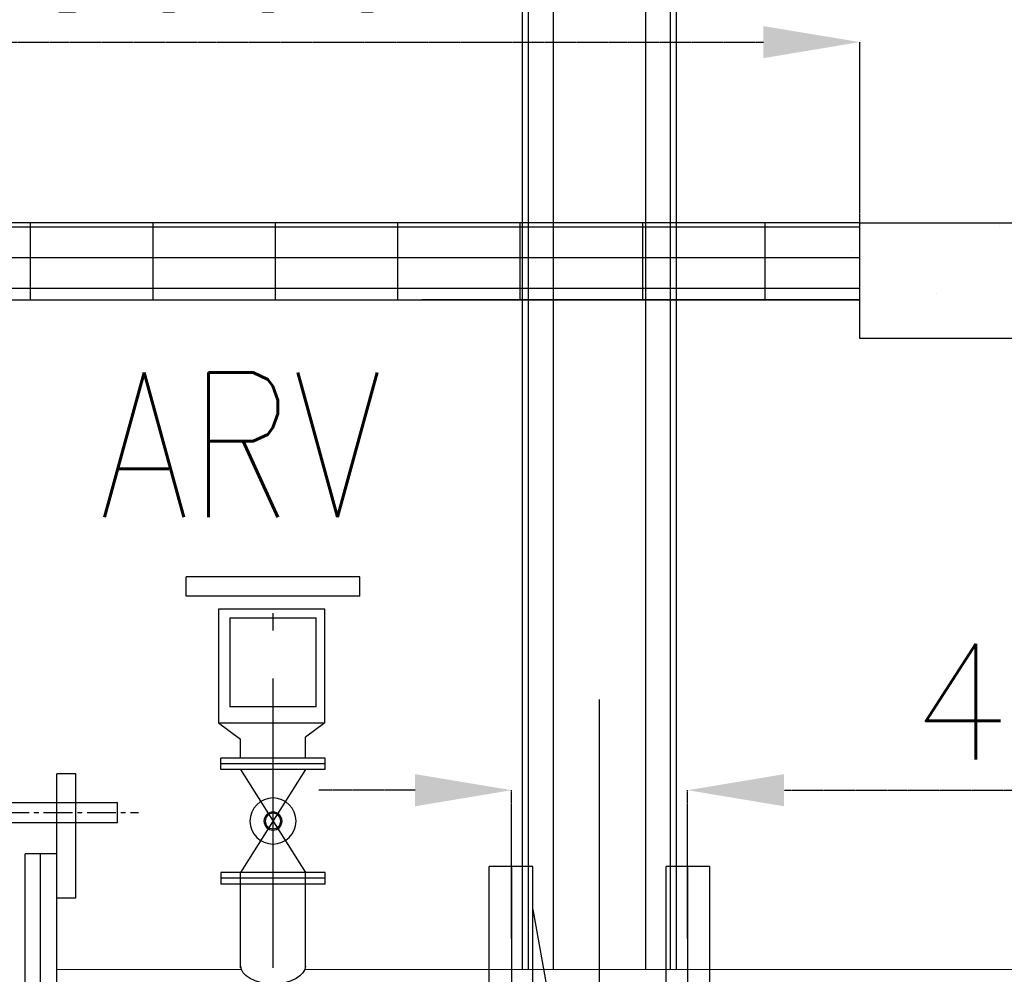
# Model space of a CAD drawing. Header units: inches. Extents: x -341304 to 31571016, y -692717 to 2132253.
# Tile 7 of 256: x 354555 to 359662, y -572535 to -567581. Entities that reach past the tile are written whole.
import ezdxf
from ezdxf.enums import TextEntityAlignment as Align

# ---------------------------------------------------------------- set-up
doc = ezdxf.new("R2010")
doc.units = ezdxf.units.IN
doc.header["$MEASUREMENT"] = 0
doc.linetypes.add('CENTER', pattern=[2, 1.25, -0.25, 0.25, -0.25])
doc.linetypes.add('CENTER2', pattern=[1.125, 0.75, -0.125, 0.125, -0.125])
for name, color, linetype in [('0-CL', 8, 'CENTER'), ('0-CW SUPPLY', 4, 'Continuous'), ('CW PH Elevation', 8, 'Continuous'), ('cw pipe', 3, 'Continuous'), ('CW Sump Elevation', 7, 'Continuous')]:
    doc.layers.add(name, color=color, linetype=linetype)
doc.styles.add('ROMANS', font='romans')
doc.dimstyles.new('User-300', dxfattribs={"dimscale": 400, "dimtxt": 1.5, "dimasz": 1.25, "dimexe": 1, "dimexo": 1, "dimgap": 0.4, "dimtad": 1, "dimdec": 0, "dimlfac": 0.5, "dimzin": 0, "dimdsep": 46, "dimtxsty": 'ROMANS', "dimcen": 1, "dimclrd": 8, "dimclre": 8, "dimclrt": 3, "dimadec": 0, "dimazin": 0, "dimtfac": 1, "dimtdec": 0, "dimtix": 1, "dimtofl": 0, "dimtmove": 0, "dimatfit": 3, "dimfxl": 1, "dimtolj": 1, "dimtzin": 0, "dimarcsym": 0})

# ---------------------------------------------------------------- blocks, each defined once
blk = doc.blocks.new('*D682')
at = {"layer": '0-CL', "color": 8, "lineweight": -2, "transparency": 16777216}
for p, q in [((-1654228.6, 167425), (-1654228.6, 168362.8)), ((-1653728.6, 168362.8), (-1648728.6, 168362.8)), ((-1648228.6, 166825), (-1648228.6, 168362.8))]:
    blk.add_line(p, q, dxfattribs=at)
at = {"layer": '0-CL', "color": 8, "transparency": 16777216}
for points in [[(-1653728.6, 168446.1), (-1653728.6, 168279.4), (-1654228.6, 168362.8)], [(-1648728.6, 168446.1), (-1648728.6, 168279.4), (-1648228.6, 168362.8)]]:
    blk.add_solid(points, dxfattribs=at)
at = {"layer": 'Defpoints', "color": 0, "transparency": 16777216}
for p in [(-1648228.6, 168362.8), (-1654228.6, 167425), (-1648228.6, 166825)]:
    blk.add_point(p, dxfattribs=at)
at = {"layer": '0-CL', "color": 3, "transparency": 16777216, "insert": (-1651555.7, 168822.8), "char_height": 600, "attachment_point": 5, "style": 'ROMANS'}
blk.add_mtext('\\A1;3000', dxfattribs=at)
blk = doc.blocks.new('jhg')
at = {"layer": 'CW PH Elevation', "color": 20}
for p, q in [((-173, 1080), (-286, 1080)), ((-286, -1080), (-286, 1080)), ((-228.5, 1080), (-228.5, -1080)), ((-173, -1080), (-173, 1080)), ((173, -1080), (173, 1080)), ((286, 1080), (173, 1080)), ((228.5, 1080), (228.5, -1080)), ((286, -1080), (286, 1080)), ((-173, 968), (173, -968)), ((-173, -1080), (-286, -1080)), ((286, -1080), (173, -1080))]:
    blk.add_line(p, q, dxfattribs=at)
blk.add_circle((0, 0), 91, dxfattribs=at)
blk = doc.blocks.new('7ugb')
at = {"layer": 'cw pipe', "color": 20}
for points in [[(-191.1, -659.1), (-191.1, 2155.4)], [(192.8, -659.1), (192.8, 2155.4)], [(208.6, -659.1), (208.6, 2155.4)], [(-175.2, -659.1), (-175.2, 2142.9)], [(-110.9, -659.1), (-110.9, 2142.9)], [(128.6, -659.1), (128.6, 2142.9)]]:
    blk.add_lwpolyline(points, dxfattribs=at)
blk = doc.blocks.new('fgdfg')
at = {"layer": '0-CW SUPPLY', "color": 20, "linetype": 'Continuous'}
for p, q in [((-225, 1014), (225, 1014)), ((-225, 964.4), (-225, 1014)), ((225, 964.4), (225, 1014)), ((-225, 964.4), (225, 964.4)), ((-134.4, 635.6), (-134.4, 930.4)), ((-134.4, 930.4), (141.1, 930.4)), ((141.1, 930.4), (141.1, 635.6)), ((-112, 676.7), (-112, 908.2)), ((112, 908.2), (-112, 908.2)), ((112, 908.2), (112, 676.7)), ((-112, 676.7), (112, 676.7)), ((141.1, 635.6), (-134.4, 635.6)), ((-134.4, 635.6), (-84, 598.2)), ((141.1, 635.6), (84, 593.3)), ((-84, 544), (-84, 598.2)), ((84, 544), (84, 593.3)), ((-135.1, 514), (-135.1, 544)), ((-135.1, 544), (135.1, 544)), ((135.1, 514), (135.1, 544)), ((-135.1, 529), (135.1, 529)), ((-135.1, 514), (135.1, 514)), ((-84, 514), (84, 514)), ((-84, 514), (84, 247)), ((84, 514), (-84, 247)), ((-135.1, 217), (-135.1, 247)), ((-135.1, 247), (135.1, 247)), ((-135.1, 232), (135.1, 232)), ((-84, 0), (-84, 247)), ((-84, 247), (84, 247)), ((84, 0), (84, 247)), ((135.1, 247), (135.1, 217)), ((-135.1, 217), (135.1, 217))]:
    blk.add_line(p, q, dxfattribs=at)
for radius in [59.9, 23.4, 20.1]:
    blk.add_circle((0, 380.5), radius, dxfattribs=at)
at = {"layer": 'CW PH Elevation', "color": 8, "linetype": 'CENTER2', "ltscale": 1000}
blk.add_line((0, 0), (0, 919.5), dxfattribs=at)
blk = doc.blocks.new('A$C61A807D5')
at = {"color": 20}
for p, q in [((0, -34.6), (0, 34.6)), ((-255, 0), (255, 0))]:
    blk.add_line(p, q, dxfattribs=at)
at = {"layer": 'CW PH Elevation', "color": 20}
for p, q in [((-242, 997.9), (-242, 1320)), ((-242, 1320), (-192, 1320)), ((-192, 997.9), (-192, 1320)), ((192, 997.9), (192, 1320)), ((242, 1320), (192, 1320)), ((242, 997.9), (242, 1320)), ((350, 1246), (-350, 1246)), ((-350, 1194), (-350, 1246)), ((350, 1194), (350, 1246)), ((350, 1194), (-350, 1194)), ((-192, -1112.5), (-192, 1112.5)), ((-192, 1112.5), (-110, 1112.5)), ((-150, -1112.5), (-150, 1112.5)), ((-110, -1112.5), (-110, 1112.5)), ((110, -1112.5), (110, 1112.5)), ((110, 1112.5), (192, 1112.5)), ((150, -1112.5), (150, 1112.5)), ((192, -1112.5), (192, 1112.5)), ((-49.4, 1057.3), (-49.4, -1054.8)), ((48, 1056.1), (48, -1055.8)), ((-242, 997.9), (-192, 997.9)), ((242, 997.9), (192, 997.9)), ((-110, -1112.5), (-192, -1112.5)), ((192, -1112.5), (110, -1112.5))]:
    blk.add_line(p, q, dxfattribs=at)
at = {"layer": 'CW PH Elevation', "color": 20, "linetype": 'CENTER2', "ltscale": 100}
blk.add_line((404.4, 1220), (-404.4, 1220), dxfattribs=at)
at = {"layer": 'CW PH Elevation', "color": 20}
for centre, start, end in [((-0.6, 1063.3), 351.5443, 187.0444), ((-0.6, -1063.3), 172.9556, 8.4557)]:
    blk.add_arc(centre, 49.2, start, end, dxfattribs=at)
blk = doc.blocks.new('*D685')
at = {"layer": '0-CL', "color": 8, "lineweight": -2, "transparency": 16777216}
for p, q in [((-1650535.6, 164480.6), (-1651035.6, 164480.6)), ((-1650035.6, 163711.3), (-1650035.6, 164480.6)), ((-1649121.6, 163711.3), (-1649121.6, 164480.6)), ((-1648621.6, 164480.6), (-1646258.8, 164480.6))]:
    blk.add_line(p, q, dxfattribs=at)
at = {"layer": '0-CL', "color": 8, "transparency": 16777216}
for points in [[(-1650535.6, 164564), (-1650535.6, 164397.3), (-1650035.6, 164480.6)], [(-1648621.6, 164564), (-1648621.6, 164397.3), (-1649121.6, 164480.6)]]:
    blk.add_solid(points, dxfattribs=at)
at = {"layer": 'Defpoints', "color": 0, "transparency": 16777216}
for p in [(-1649121.6, 164480.6), (-1650035.6, 163711.3), (-1649121.6, 163711.3)]:
    blk.add_point(p, dxfattribs=at)
at = {"layer": '0-CL', "color": 3, "transparency": 16777216, "insert": (-1647190.2, 164940.6), "char_height": 600, "attachment_point": 5, "style": 'ROMANS'}
blk.add_mtext('\\A1;457', dxfattribs=at)
blk = doc.blocks.new('Q-Q')
h = blk.add_hatch()
h.set_pattern_fill('AR-CONC', scale=300)
h.set_pattern_definition([(50, (460038.8, 10136.8), (2151.7805, -188.2564), [225, -2475]), (355, (460038.8, 10136.8), (-416.254, 2256.5764), [180, -1980]), (100.45144, (460218.1, 10121), (1735.5265, 2068.32), [191.2206, -2103.4263]), (46.1842, (460038.8, 10736.8), (3201.724, -496.558), [337.5, -3712.5]), (96.63564, (460305.6, 10695.4), (2803.986, 2922.356), [286.831, -3155.1413]), (351.18416, (460038.8, 10736.8), (2803.986, 2922.356), [270, -2970]), (21, (460338.8, 10586.8), (1790.7212, -1207.8567), [225, -2475]), (326, (460338.8, 10586.8), (729.946, 2175.4501), [180, -1980]), (71.45144, (460488, 10486.1), (2520.6671, 967.5935), [191.2206, -2103.4263]), (37.5, (460038.8, 10136.8), (36.47957, 998.68156), [0, -1956, 0, -2010, 0, -1987.5]), (7.5, (460038.8, 10136.8), (789.2086, 1183.23514), [0, -1146, 0, -1911, 0, -757.5]), (327.5, (459369.8, 10136.8), (1601.4673, -67.6646), [0, -750, 0, -2340, 0, -3105]), (317.5, (459069.8, 10136.8), (1749.5585, 300.31495), [0, -975, 0, -1554, 0, -2205])])
h.paths.add_polyline_path([(-1646678.6, 167425), (-1648228.6, 167425), (-1648228.6, 167025), (-1648228.6, 166825), (-1640978.6, 166825), (-1640978.6, 167425)])
h.paths.add_polyline_path([(-1642978.6, 163552), (-1642078.6, 163552), (-1642078.6, 164172.9), (-1641878.6, 164172.9), (-1641878.6, 163552), (-1640978.6, 163551.8), (-1640978.6, 166825), (-1642978.6, 166825)])
at = {"layer": 'CW Sump Elevation'}
h = blk.add_hatch(dxfattribs=at)
h.set_pattern_fill('GRATE', color=20, scale=200, style=0)
h.set_pattern_definition([(180, (-223238.76, -31287.84), (0, 158.75), []), (90, (-223238.76, -31287.84), (635, 4e-14), [])])
h.paths.add_polyline_path([(-1654228.6, 167425), (-1649720.6, 167425), (-1649720.6, 167025), (-1654228.6, 167025)])
h.paths.add_polyline_path([(-1649720.6, 167425), (-1648228.6, 167425), (-1648228.6, 167025), (-1649720.6, 167025)])
at = {"color": 8}
blk.add_line((-1648228.6, 166825), (-1648228.6, 167025), dxfattribs=at)
blk.add_line((-1649578.6, 160298), (-1649578.6, 164951.9))
at = {"color": 7}
blk.add_lwpolyline([(-1648228.6, 167425), (-1640978.6, 167425), (-1640978.6, 166825), (-1648228.6, 166825)], dxfattribs=at)
at = {"color": 20, "extrusion": (0, 0, -1)}
blk.add_ellipse((-1651271.9, 163568.2), major_axis=(-168, 0), ratio=0.548482, start_param=3.141593, end_param=6.283185, dxfattribs=at)
at = {"layer": '0-CW SUPPLY', "color": 4, "linetype": 'Continuous', "lineweight": 9, "ltscale": 2500}
for p, q in [((-1651436.9, 163551), (-1652394.6, 163551)), ((-1650478.6, 163551), (-1651106.8, 163551)), ((-1641978.6, 163551), (-1650478.6, 163551))]:
    blk.add_line(p, q, dxfattribs=at)
at = {"layer": 'CW Sump Elevation', "color": 1}
for p, q in [((-1648269, 167282.2), (-1648269, 167282.2)), ((-1654228.6, 167025), (-1648228.6, 167025)), ((-1648228.6, 167025), (-1650500.9, 167025)), ((-1648728.6, 167025), (-1648228.6, 167025))]:
    blk.add_line(p, q, dxfattribs=at)
at = {"layer": 'CW Sump Elevation', "color": 20}
blk.add_lwpolyline([(-1648228.6, 167425), (-1654228.6, 167425), (-1654228.6, 167025), (-1648228.6, 167025)], close=True, dxfattribs=at)
at = {"yscale": 2, "zscale": 2}
for name, p, xscale in [('7ugb', (-1649596.2, 164869.2), 2), ('fgdfg', (-1651272.6, 163559.6), -2), ('jhg', (-1649578.6, 161925), 2)]:
    blk.add_blockref(name, p, dxfattribs=dict(at, xscale=xscale))
at = {"color": 7, "xscale": -2, "yscale": 2, "zscale": 2}
blk.add_blockref('A$C61A807D5', (-1652778.6, 161925), dxfattribs=at)
at = {"color": 3, "lineweight": -2, "style": 'ROMANS', "width": 0.8}
blk.add_text('ARV', height=750, dxfattribs=at).set_placement((-1652173, 165673.2), align=Align.BOTTOM_LEFT)
at = {"layer": '0-CL'}
for base, p1, p2, picture, middle in [((-1648228.6, 168362.8), (-1654228.6, 167425), (-1648228.6, 166825), '*D682', (-1651555.7, 168362.8)), ((-1649121.6, 164480.6), (-1650035.6, 163711.3), (-1649121.6, 163711.3), '*D685', (-1647190.2, 164480.6))]:
    dim = blk.add_linear_dim(base=base, p1=p1, p2=p2, dimstyle='User-300', override={"dimexe": 0, "dimexo": 0}, dxfattribs=at)
    dim.commit()
    dim.dimension.update_dxf_attribs({"geometry": picture, "text_midpoint": middle, "dimtype": 128})

msp = doc.modelspace()

# ---------------------------------------------------------------- block references
at = {"color": 7}
msp.add_blockref('Q-Q', (2007141.3, -736060.4), dxfattribs=at)

doc.saveas('drawing.dxf')
